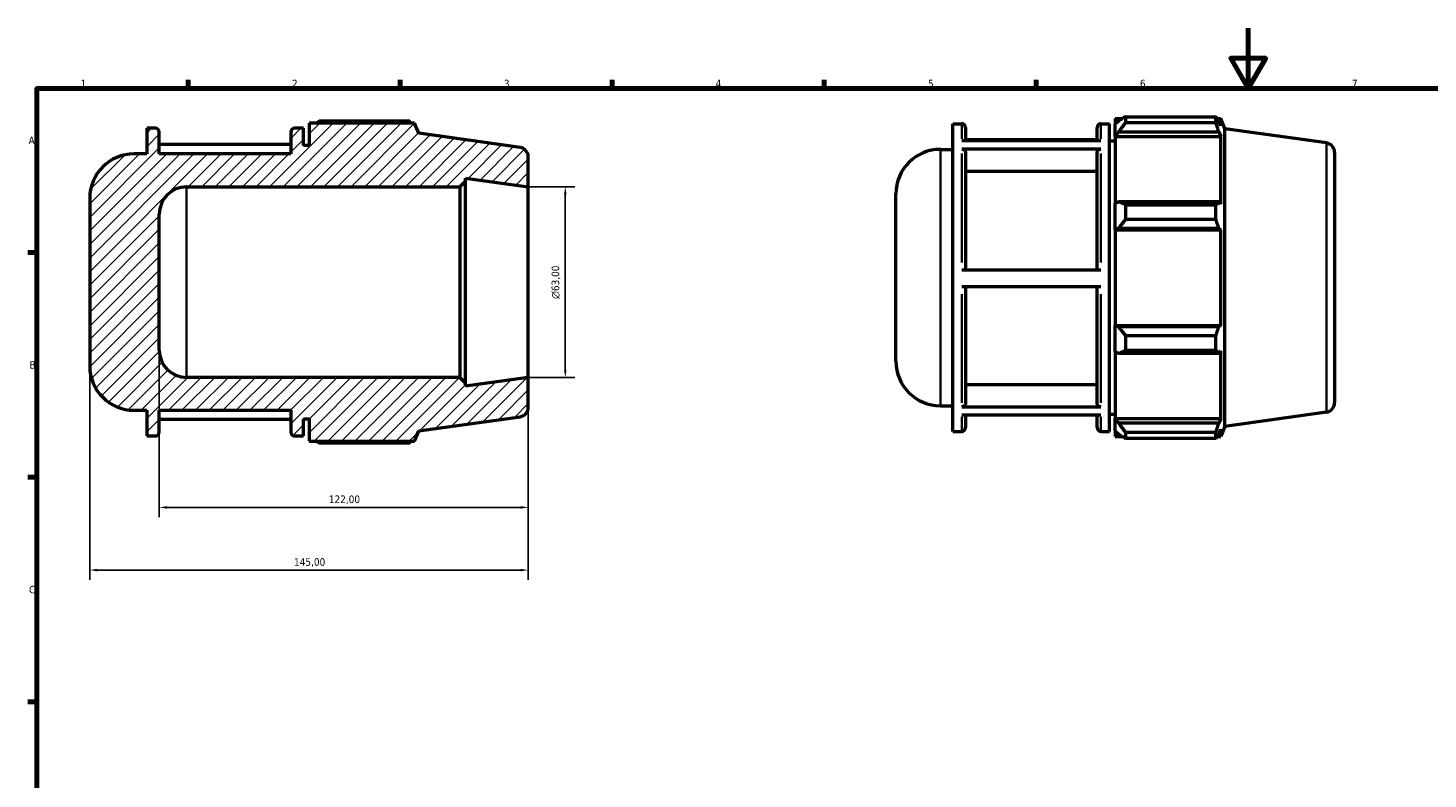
# Model space of a CAD drawing. Header units: millimetres. Extents: x 0 to 914, y 0 to 661.
# Tile 2 of 4: x 17 to 480, y 346 to 594. Entities that reach past the tile are written whole.
import ezdxf

# ---------------------------------------------------------------- set-up
doc = ezdxf.new("R2010")
doc.units = ezdxf.units.MM
for name, color, linetype, lineweight in [('Border (ISO)', 7, 'Continuous', 70), ('Dimension (ISO)', 7, 'Continuous', 25), ('Hatch (ISO)', 7, 'Continuous', 18), ('Visible (ISO)', 7, 'Continuous', 50), ('Visible Narrow (ISO)', 7, 'Continuous', 35)]:
    doc.layers.add(name, color=color, linetype=linetype, lineweight=lineweight)
doc.styles.add('Note Text (ISO)', font='tahoma.ttf')
doc.dimstyles.new('Default (ISO)', dxfattribs={"dimtxt": 2.5, "dimasz": 2.5, "dimexe": 3.175, "dimexo": 0, "dimgap": 0.762, "dimtad": 1, "dimrnd": 1e-08, "dimzin": 0, "dimtxsty": 'Note Text (ISO)', "dimcen": 0.09, "dimdle": 10, "dimclrd": 256, "dimclre": 256, "dimclrt": 232, "dimazin": 0, "dimtfac": 1.40208, "dimtmove": 0, "dimatfit": 3, "dimfxl": 1, "dimtolj": 1, "dimtzin": 0, "dimlwd": -1, "dimlwe": -1, "dimarcsym": 0})

# ---------------------------------------------------------------- blocks, each defined once
blk = doc.blocks.new('Borders Default Border')
at = {"layer": 'Border (ISO)'}
for p, q in [((70.08, 574), (70.08, 576.9)), ((140.17, 574), (140.17, 576.9)), ((210.25, 574), (210.25, 576.9)), ((280.33, 574), (280.33, 576.9)), ((350.42, 574), (350.42, 576.9)), ((20, 519.75), (17.1, 519.75)), ((20, 445.5), (17.1, 445.5)), ((20, 371.25), (17.1, 371.25))]:
    blk.add_line(p, q, dxfattribs=at)
at = {"layer": 'Border (ISO)', "flags": 128}
for points in [[(420.5, 594), (420.5, 574), (414.73, 584), (426.27, 584), (420.5, 574)], [(20, 20), (20, 574), (821, 574), (821, 20), (20, 20)]]:
    blk.add_lwpolyline(points, dxfattribs=at)
at = {"layer": 'Border (ISO)', "color": 232, "true_color": 0xca0064, "char_height": 2.5, "attachment_point": 7, "style": 'Note Text (ISO)'}
for s, insert in [('1', (34.48, 574.4)), ('2', (104.37, 574.4)), ('3', (174.43, 574.35)), ('4', (244.42, 574.4)), ('5', (314.64, 574.35)), ('6', (384.66, 574.35)), ('7', (454.77, 574.4)), ('A', (17.29, 555.62)), ('B', (17.59, 481.37)), ('C', (17.43, 407.08))]:
    blk.add_mtext(s, dxfattribs=dict(at, insert=insert))
blk = doc.blocks.new('*D7')
at = {"layer": 'Defpoints', "color": 0, "transparency": 16777216}
for p in [(182.5, 541.5), (182.5, 478.5), (194.72, 478.5)]:
    blk.add_point(p, dxfattribs=at)
at = {"layer": 'Dimension (ISO)', "transparency": 16777216}
for p, q in [((182.5, 541.5), (197.9, 541.5)), ((194.72, 539), (194.72, 481)), ((182.5, 478.5), (197.9, 478.5))]:
    blk.add_line(p, q, dxfattribs=at)
for points in [[(194.3, 539), (195.14, 539), (194.72, 541.5)], [(194.3, 481), (195.14, 481), (194.72, 478.5)]]:
    blk.add_solid(points, dxfattribs=at)
at = {"layer": 'Dimension (ISO)', "color": 232, "true_color": 0xca0064, "transparency": 16777216, "insert": (190.2, 504.44), "char_height": 2.5, "attachment_point": 1, "rotation": 90, "style": 'Note Text (ISO)'}
blk.add_mtext('\\A1;\\fAIGDT|b0|i0;\\H2.5000;\\ln\\fTahoma|b0|i0;\\H2.5000;63,00', dxfattribs=at)
blk = doc.blocks.new('*D8')
at = {"layer": 'Defpoints', "color": 0, "transparency": 16777216}
for p in [(60.5, 487.54), (182.5, 478.5), (60.5, 435.54)]:
    blk.add_point(p, dxfattribs=at)
at = {"layer": 'Dimension (ISO)', "transparency": 16777216}
for p, q in [((60.5, 487.54), (60.5, 432.36)), ((182.5, 478.5), (182.5, 432.36)), ((180, 435.54), (63, 435.54))]:
    blk.add_line(p, q, dxfattribs=at)
for points in [[(63, 435.96), (63, 435.12), (60.5, 435.54)], [(180, 435.96), (180, 435.12), (182.5, 435.54)]]:
    blk.add_solid(points, dxfattribs=at)
at = {"layer": 'Dimension (ISO)', "color": 232, "true_color": 0xca0064, "transparency": 16777216, "insert": (116.55, 439.48), "char_height": 2.5, "attachment_point": 1, "style": 'Note Text (ISO)'}
blk.add_mtext('\\A1;122,00', dxfattribs=at)
blk = doc.blocks.new('*D9')
at = {"layer": 'Defpoints', "color": 0, "transparency": 16777216}
for p in [(37.5, 482.31), (182.5, 478.5), (37.5, 414.82)]:
    blk.add_point(p, dxfattribs=at)
at = {"layer": 'Dimension (ISO)', "transparency": 16777216}
for p, q in [((37.5, 482.31), (37.5, 411.64)), ((182.5, 478.5), (182.5, 411.64)), ((180, 414.82), (40, 414.82))]:
    blk.add_line(p, q, dxfattribs=at)
for points in [[(40, 415.23), (40, 414.4), (37.5, 414.82)], [(180, 415.23), (180, 414.4), (182.5, 414.82)]]:
    blk.add_solid(points, dxfattribs=at)
at = {"layer": 'Dimension (ISO)', "color": 232, "true_color": 0xca0064, "transparency": 16777216, "insert": (105.05, 418.75), "char_height": 2.5, "attachment_point": 1, "style": 'Note Text (ISO)'}
blk.add_mtext('\\A1;145,00', dxfattribs=at)

msp = doc.modelspace()

# ---------------------------------------------------------------- hatches: boundary and pattern name
at = {"layer": 'Hatch (ISO)'}
h = msp.add_hatch(dxfattribs=at)
h.set_pattern_fill('ANSI31', color=256, scale=25.4, style=0)
h.set_pattern_definition([(45, (0, 0), (-2.245064, 2.245064), [])])
edge = h.paths.add_edge_path()
edge.add_ellipse((179.35, 551.3617), major_axis=(3.15, 0), ratio=1, start_angle=0, end_angle=82)
edge.add_line((179.7884, 554.4811), (146.25, 559.1946))
edge.add_line((146.25, 559.1946), (144.8964, 562.545))
edge.add_line((144.8964, 562.545), (110, 562.545))
edge.add_line((110, 562.545), (110, 555.2))
edge.add_line((110, 555.2), (108.1429, 555.2))
edge.add_line((108.1429, 555.2), (108.1429, 560.85))
edge.add_line((108.1429, 560.85), (105.26, 560.85))
edge.add_ellipse((105.26, 559.59), major_axis=(0, 1.26), ratio=1, start_angle=0, end_angle=90)
edge.add_line((104, 559.59), (104, 552.375))
edge.add_line((104, 552.375), (60.5, 552.375))
edge.add_line((60.5, 552.375), (60.5, 559.59))
edge.add_ellipse((59.24, 559.59), major_axis=(1.26, 0), ratio=1, start_angle=0, end_angle=90)
edge.add_line((59.24, 560.85), (56.3571, 560.85))
edge.add_line((56.3571, 560.85), (56.3571, 552.375))
edge.add_line((56.3571, 552.375), (52.19, 552.375))
edge.add_ellipse((52.19, 537.685), major_axis=(0, 14.69), ratio=1, start_angle=0, end_angle=90)
edge.add_line((37.5, 537.685), (37.5, 482.315))
edge.add_ellipse((52.19, 482.315), major_axis=(-14.69, 0), ratio=1, start_angle=0, end_angle=90)
edge.add_line((52.19, 467.625), (56.3571, 467.625))
edge.add_line((56.3571, 467.625), (56.3571, 459.15))
edge.add_line((56.3571, 459.15), (59.24, 459.15))
edge.add_ellipse((59.24, 460.41), major_axis=(0, -1.26), ratio=1, start_angle=0, end_angle=90)
edge.add_line((60.5, 460.41), (60.5, 467.625))
edge.add_line((60.5, 467.625), (104, 467.625))
edge.add_line((104, 467.625), (104, 460.41))
edge.add_ellipse((105.26, 460.41), major_axis=(-1.26, 0), ratio=1, start_angle=0, end_angle=90)
edge.add_line((105.26, 459.15), (108.1429, 459.15))
edge.add_line((108.1429, 459.15), (108.1429, 464.8))
edge.add_line((108.1429, 464.8), (110, 464.8))
edge.add_line((110, 464.8), (110, 457.455))
edge.add_line((110, 457.455), (144.8964, 457.455))
edge.add_line((144.8964, 457.455), (146.25, 460.8054))
edge.add_line((146.25, 460.8054), (179.7884, 465.5189))
edge.add_ellipse((179.35, 468.6383), major_axis=(0.4384, -3.1193), ratio=1, start_angle=0, end_angle=82)
edge.add_line((182.5, 468.6383), (182.5, 478.5))
edge.add_line((182.5, 478.5), (161.7857, 475.5888))
edge.add_line((161.7857, 475.5888), (161.7857, 476.61))
edge.add_line((161.7857, 476.61), (159.8957, 478.5))
edge.add_line((159.8957, 478.5), (69.54, 478.5))
edge.add_ellipse((69.54, 487.54), major_axis=(0, -9.04), ratio=1, start_angle=270, end_angle=360, ccw=False)
edge.add_line((60.5, 487.54), (60.5, 532.46))
edge.add_ellipse((69.54, 532.46), major_axis=(-9.04, 0), ratio=1, start_angle=270, end_angle=360, ccw=False)
edge.add_line((69.54, 541.5), (159.8957, 541.5))
edge.add_line((159.8957, 541.5), (161.7857, 543.39))
edge.add_line((161.7857, 543.39), (161.7857, 544.4112))
edge.add_line((161.7857, 544.4112), (182.5, 541.5))
edge.add_line((182.5, 541.5), (182.5, 551.3617))

# ---------------------------------------------------------------- linework, layer by layer
at = {"layer": 'Visible (ISO)'}
for p, q in [((379.9212, 564.6822), (379.9212, 562.6391)), ((379.9212, 564.6822), (409.8296, 564.6822)), ((409.8296, 562.6391), (409.8296, 564.6822)), ((59.24, 560.85), (56.3571, 560.85)), ((56.3571, 560.85), (56.3571, 552.375)), ((108.1429, 560.85), (105.26, 560.85)), ((108.1429, 555.2), (108.1429, 560.85)), ((144.8964, 562.545), (110, 562.545)), ((110, 562.545), (110, 555.2)), ((143.2984, 563.1624), (113.39, 563.1624)), ((146.25, 559.1946), (144.8964, 562.545)), ((322.8884, 460.6698), (322.8884, 562.3698)), ((322.8884, 562.3698), (325.7712, 562.3698)), ((327.0312, 561.1098), (327.0312, 556.7808)), ((370.5312, 556.7808), (370.5312, 561.1098)), ((371.7912, 562.3698), (374.6741, 562.3698)), ((374.6741, 460.6698), (374.6741, 562.3698)), ((376.5312, 564.0648), (376.5312, 562.1717)), ((376.5312, 564.0648), (378.9365, 564.0648)), ((377.6612, 563.2494), (376.5312, 562.1717)), ((376.5312, 558.6289), (376.5312, 562.1717)), ((409.8296, 562.6391), (379.9212, 562.6391)), ((410.2275, 564.0648), (411.4276, 564.0648)), ((411.4276, 561.6328), (410.7427, 563.2494)), ((412.7812, 560.7144), (411.4276, 564.0648)), ((411.4276, 561.6328), (411.4276, 564.0648)), ((412.7812, 462.3252), (412.7812, 560.7144)), ((446.3196, 556.0009), (412.7812, 560.7144)), ((60.5, 552.375), (60.5, 559.59)), ((104, 555.5015), (60.5, 555.5015)), ((104, 559.59), (104, 552.375)), ((179.7884, 554.4811), (146.25, 559.1946)), ((325.7712, 556.7808), (371.7912, 556.7808)), ((370.5312, 557.0213), (327.0312, 557.0213)), ((374.6741, 556.7198), (376.5312, 556.7198)), ((376.5312, 558.6289), (377.6612, 559.6313)), ((376.5312, 558.1278), (376.5312, 558.6289)), ((376.5312, 558.1278), (376.5312, 536.0433)), ((376.5312, 558.1278), (411.4276, 558.1278)), ((377.6612, 559.6313), (410.7427, 559.6313)), ((410.7427, 559.6313), (411.4276, 558.1278)), ((411.4276, 535.7824), (411.4276, 558.1278)), ((56.3571, 552.375), (52.19, 552.375)), ((104, 552.375), (60.5, 552.375)), ((110, 555.2), (108.1429, 555.2)), ((182.5, 541.5), (182.5, 551.3617)), ((318.7212, 553.8948), (322.8884, 553.8948)), ((371.7912, 553.9302), (325.7712, 553.9302)), ((327.0312, 552.8369), (327.0312, 514.0787)), ((370.5312, 514.0787), (370.5312, 552.8369)), ((449.0312, 552.8815), (449.0312, 470.158)), ((370.5312, 546.5743), (327.0312, 546.5743)), ((159.8957, 541.5), (161.7857, 543.39)), ((161.7857, 543.39), (161.7857, 544.4112)), ((161.7857, 544.4112), (182.5, 541.5)), ((161.7857, 476.61), (161.7857, 543.39)), ((37.5, 537.685), (37.5, 482.315)), ((69.54, 541.5), (159.8957, 541.5)), ((159.8957, 541.5), (159.8957, 478.5)), ((182.5, 478.5), (182.5, 541.5)), ((304.0312, 483.8348), (304.0312, 539.2048)), ((60.5, 487.54), (60.5, 532.46)), ((377.6612, 536.565), (376.5312, 536.0433)), ((376.5312, 527.4903), (376.5312, 536.0433)), ((410.7427, 536.565), (377.6612, 536.565)), ((379.9212, 535.5835), (379.9212, 530.651)), ((379.9212, 535.5835), (409.8296, 535.5835)), ((409.8296, 530.651), (409.8296, 535.5835)), ((411.4276, 535.7824), (410.7427, 536.565)), ((376.5312, 527.4903), (377.6612, 527.8301)), ((377.6612, 527.8301), (410.7427, 527.8301)), ((409.8296, 530.651), (379.9212, 530.651)), ((410.7427, 527.8301), (411.4276, 527.3204)), ((376.5312, 527.3204), (376.5312, 527.4903)), ((376.5312, 527.3204), (376.5312, 495.7192)), ((376.5312, 527.3204), (411.4276, 527.3204)), ((411.4276, 495.7192), (411.4276, 527.3204)), ((325.7712, 514.0787), (371.7912, 514.0787)), ((371.7912, 508.4287), (325.7712, 508.4287)), ((327.0312, 508.4287), (327.0312, 469.9103)), ((370.5312, 469.9103), (370.5312, 508.4287)), ((376.5312, 495.5493), (376.5312, 495.7192)), ((376.5312, 495.7192), (411.4276, 495.7192)), ((376.5312, 486.9963), (376.5312, 495.5493)), ((377.6612, 495.2095), (376.5312, 495.5493)), ((411.4276, 495.7192), (410.7427, 495.2095)), ((410.7427, 495.2095), (377.6612, 495.2095)), ((379.9212, 492.3885), (379.9212, 487.4561)), ((379.9212, 492.3885), (409.8296, 492.3885)), ((409.8296, 487.4561), (409.8296, 492.3885)), ((376.5312, 486.9963), (377.6612, 486.4745)), ((376.5312, 486.9963), (376.5312, 464.9118)), ((377.6612, 486.4745), (410.7427, 486.4745)), ((409.8296, 487.4561), (379.9212, 487.4561)), ((410.7427, 486.4745), (411.4276, 487.2572)), ((411.4276, 464.9118), (411.4276, 487.2572)), ((159.8957, 478.5), (69.54, 478.5)), ((161.7857, 476.61), (159.8957, 478.5)), ((182.5, 478.5), (161.7857, 475.5888)), ((182.5, 468.6383), (182.5, 478.5)), ((161.7857, 475.5888), (161.7857, 476.61)), ((327.0312, 476.1684), (370.5312, 476.1684)), ((52.19, 467.625), (56.3571, 467.625)), ((56.3571, 467.625), (56.3571, 459.15)), ((60.5, 460.41), (60.5, 467.625)), ((60.5, 467.625), (104, 467.625)), ((104, 467.625), (104, 460.41)), ((318.7212, 469.1448), (322.8884, 469.1448)), ((325.7712, 468.8177), (371.7912, 468.8177)), ((60.5, 464.7389), (104, 464.7389)), ((108.1429, 459.15), (108.1429, 464.8)), ((108.1429, 464.8), (110, 464.8)), ((110, 464.8), (110, 457.455)), ((146.25, 460.8054), (179.7884, 465.5189)), ((371.7912, 466.0183), (325.7712, 466.0183)), ((327.0312, 466.0183), (327.0312, 461.9298)), ((370.5312, 461.9298), (370.5312, 466.0183)), ((374.6741, 466.3198), (376.5312, 466.3198)), ((376.5312, 464.4106), (376.5312, 464.9118)), ((376.5312, 464.9118), (411.4276, 464.9118)), ((376.5312, 460.8679), (376.5312, 464.4106)), ((377.6612, 463.4083), (376.5312, 464.4106)), ((410.7427, 463.4083), (377.6612, 463.4083)), ((411.4276, 464.9118), (410.7427, 463.4083)), ((446.3196, 467.0387), (412.7812, 462.3252)), ((56.3571, 459.15), (59.24, 459.15)), ((105.26, 459.15), (108.1429, 459.15)), ((144.8964, 457.455), (146.25, 460.8054)), ((322.8884, 460.6698), (325.7712, 460.6698)), ((371.7912, 460.6698), (374.6741, 460.6698)), ((376.5312, 460.8679), (377.6612, 459.7902)), ((376.5312, 460.8679), (376.5312, 458.9748)), ((376.5312, 458.9748), (378.9365, 458.9748)), ((379.9212, 460.4004), (379.9212, 458.3573)), ((379.9212, 460.4004), (409.8296, 460.4004)), ((409.8296, 458.3573), (379.9212, 458.3573)), ((409.8296, 458.3573), (409.8296, 460.4004)), ((410.2275, 458.9748), (411.4276, 458.9748)), ((410.7427, 459.7902), (411.4276, 461.4067)), ((412.7812, 462.3252), (411.4276, 458.9748)), ((411.4276, 458.9748), (411.4276, 461.4067)), ((110, 457.455), (144.8964, 457.455)), ((113.39, 456.8376), (143.2984, 456.8376))]:
    msp.add_line(p, q, dxfattribs=at)
for centre, radius, start, end in [((59.24, 559.59), 1.26, 0, 90), ((105.26, 559.59), 1.26, 90, 180), ((325.7712, 561.1098), 1.26, 0, 90), ((371.7912, 561.1098), 1.26, 90, 180), ((445.8812, 552.8815), 3.15, 0, 82), ((52.19, 537.685), 14.69, 90, 180), ((179.35, 551.3617), 3.15, 0, 82), ((318.7212, 539.2048), 14.69, 90, 180), ((69.54, 532.46), 9.04, 90, 180), ((69.54, 487.54), 9.04, 180, 270), ((52.19, 482.315), 14.69, 180, 270), ((318.7212, 483.8348), 14.69, 180, 270), ((179.35, 468.6383), 3.15, 278, 0), ((445.8812, 470.158), 3.15, 278, 0), ((59.24, 460.41), 1.26, 270, 0), ((105.26, 460.41), 1.26, 180, 270), ((325.7712, 461.9298), 1.26, 270, 0), ((371.7912, 461.9298), 1.26, 180, 270)]:
    msp.add_arc(centre, radius, start, end, dxfattribs=at)
for points, weights in [([(379.9212, 564.6822), (378.746, 563.9512), (377.6612, 563.2494)], [1.01156354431, 1.00840214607, 1.00443001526]), ([(409.8296, 564.6822), (410.3045, 563.9512), (410.7427, 563.2494)], [1, 1.00146644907, 1.00211632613]), ([(112.4053, 562.545), (112.8893, 562.851), (113.39, 563.1624)], [1.00871741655, 1.01021431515, 1.01156354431]), ([(143.6963, 562.545), (143.5007, 562.851), (143.2984, 563.1624)], [1.00110046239, 1.00062420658, 1]), ([(377.6612, 559.6313), (378.746, 561.1045), (379.9212, 562.6391)], [1.00443001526, 1.00840214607, 1.01156354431]), ([(410.7427, 559.6313), (410.3045, 561.1045), (409.8296, 562.6391)], [1.00211632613, 1.00146644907, 1]), ([(379.9212, 535.5835), (378.746, 536.0843), (377.6612, 536.565)], [1.01156354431, 1.00840214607, 1.00443001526]), ([(409.8296, 535.5835), (410.3045, 536.0843), (410.7427, 536.565)], [1, 1.00146644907, 1.00211632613]), ([(377.6612, 527.8301), (378.746, 529.2118), (379.9212, 530.651)], [1.00443001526, 1.00840214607, 1.01156354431]), ([(410.7427, 527.8301), (410.3045, 529.2118), (409.8296, 530.651)], [1.00211632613, 1.00146644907, 1]), ([(379.9212, 492.3885), (378.746, 493.8278), (377.6612, 495.2095)], [1.01156354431, 1.00840214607, 1.00443001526]), ([(409.8296, 492.3885), (410.3045, 493.8278), (410.7427, 495.2095)], [1, 1.00146644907, 1.00211632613]), ([(377.6612, 486.4745), (378.746, 486.9553), (379.9212, 487.4561)], [1.00443001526, 1.00840214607, 1.01156354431]), ([(410.7427, 486.4745), (410.3045, 486.9553), (409.8296, 487.4561)], [1.00211632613, 1.00146644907, 1]), ([(379.9212, 460.4004), (378.746, 461.9351), (377.6612, 463.4083)], [1.01156354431, 1.00840214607, 1.00443001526]), ([(409.8296, 460.4004), (410.3045, 461.9351), (410.7427, 463.4083)], [1, 1.00146644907, 1.00211632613]), ([(377.6612, 459.7902), (378.746, 459.0884), (379.9212, 458.3573)], [1.00443001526, 1.00840214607, 1.01156354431]), ([(410.7427, 459.7902), (410.3045, 459.0884), (409.8296, 458.3573)], [1.00211632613, 1.00146644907, 1]), ([(113.39, 456.8376), (112.8893, 457.149), (112.4053, 457.455)], [1.01156354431, 1.01021431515, 1.00871741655]), ([(143.2984, 456.8376), (143.5007, 457.149), (143.6963, 457.455)], [1, 1.00062420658, 1.00110046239])]:
    msp.add_rational_spline(points, weights, degree=2, dxfattribs=at)
for points, knots in [([(325.7712, 553.9302), (325.9266, 553.9302), (326.1095, 553.8987), (326.3968, 553.7955), (326.5519, 553.7056), (326.7719, 553.5149), (326.8756, 553.3802), (326.9948, 553.1309), (327.0312, 552.9719), (327.0312, 552.8369)], [0, 0, 0, 0, 0.046622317, 0.046622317, 0.09328877, 0.09328877, 0.14001009, 0.14001009, 0.186779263, 0.186779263, 0.186779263, 0.186779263]), ([(370.5312, 552.8369), (370.5312, 552.9719), (370.5677, 553.1309), (370.6868, 553.3802), (370.7905, 553.5149), (371.0105, 553.7056), (371.1657, 553.7955), (371.4529, 553.8987), (371.6358, 553.9302), (371.7912, 553.9302)], [0.560353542, 0.560353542, 0.560353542, 0.560353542, 0.607122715, 0.607122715, 0.653844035, 0.653844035, 0.700510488, 0.700510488, 0.747132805, 0.747132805, 0.747132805, 0.747132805]), ([(327.0312, 469.9103), (327.0312, 469.7754), (326.9948, 469.6166), (326.8757, 469.3674), (326.772, 469.2328), (326.552, 469.0422), (326.3969, 468.9523), (326.1096, 468.8492), (325.9267, 468.8177), (325.7712, 468.8177)], [0.560180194, 0.560180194, 0.560180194, 0.560180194, 0.606911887, 0.606911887, 0.653610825, 0.653610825, 0.700272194, 0.700272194, 0.746903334, 0.746903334, 0.746903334, 0.746903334]), ([(371.7912, 468.8177), (371.6358, 468.8177), (371.4528, 468.8492), (371.1656, 468.9523), (371.0104, 469.0422), (370.7905, 469.2328), (370.6868, 469.3674), (370.5677, 469.6166), (370.5312, 469.7754), (370.5312, 469.9103)], [0, 0, 0, 0, 0.04663114, 0.04663114, 0.093292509, 0.093292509, 0.139991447, 0.139991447, 0.18672314, 0.18672314, 0.18672314, 0.18672314])]:
    msp.add_open_spline(points, degree=3, knots=knots, dxfattribs=at)
at = {"layer": 'Visible Narrow (ISO)'}
for p, q in [((325.7712, 557.3165), (325.7712, 562.3556)), ((371.7912, 562.3556), (371.7912, 557.3165)), ((446.3196, 467.5863), (446.3196, 555.4532)), ((318.7212, 553.3731), (318.7212, 469.6665)), ((325.7712, 516.4519), (325.7712, 552.5712)), ((371.7912, 552.5712), (371.7912, 516.4519)), ((69.54, 478.8878), (69.54, 541.1122)), ((325.7712, 470.1561), (325.7712, 506.0575)), ((371.7912, 506.0575), (371.7912, 470.1561)), ((325.7712, 460.6834), (325.7712, 465.5053)), ((371.7912, 465.5053), (371.7912, 460.6834))]:
    msp.add_line(p, q, dxfattribs=at)

# ---------------------------------------------------------------- block references
msp.add_blockref('Borders Default Border', (0, 0))

# ---------------------------------------------------------------- dimensions: what is measured, and where the dimension line sits
at = {"layer": 'Dimension (ISO)'}
dim = msp.add_linear_dim(base=(194.7209, 478.5), p1=(182.5, 541.5), p2=(182.5, 478.5), angle=90, text='\\fAIGDT|b0|i0;\\H2.5000;\\ln\\fTahoma|b0|i0;\\H2.5000;<>', dimstyle='Default (ISO)', override={"dimdec": 2, "dimtp": 0, "dimtm": 0, "dimtdec": 2, "dimtofl": 0, "dimatfit": 1}, dxfattribs=at)
dim.commit()
dim.dimension.update_dxf_attribs({"geometry": '*D7', "text_midpoint": (194.7209, 510), "dimtype": 160})
for base, p2, picture, middle in [((60.5, 435.54), (60.5, 487.54), '*D8', (121.5, 435.54)), ((37.5, 414.8167), (37.5, 482.315), '*D9', (110, 414.8167))]:
    dim = msp.add_linear_dim(base=base, p1=(182.5, 478.5), p2=p2, angle=180, dimstyle='Default (ISO)', override={"dimdec": 2, "dimtp": 0, "dimtm": 0, "dimtdec": 2, "dimtofl": 0, "dimatfit": 1}, dxfattribs=at)
    dim.commit()
    dim.dimension.update_dxf_attribs({"geometry": picture, "text_midpoint": middle, "dimtype": 160})

doc.saveas('drawing.dxf')
